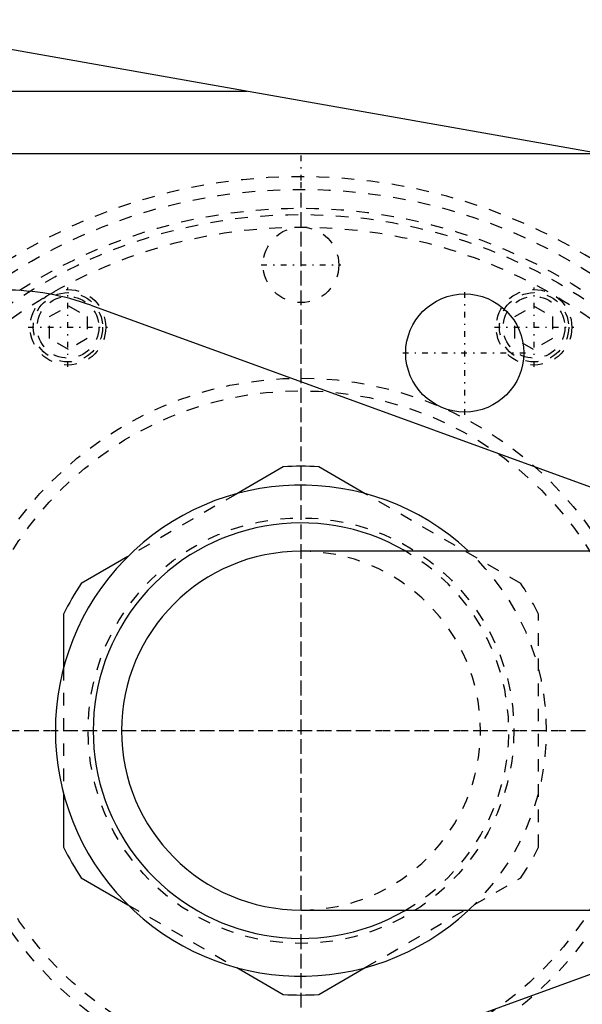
# Model space of a CAD drawing. Extents: x -392 to 171, y -72 to 70.
# Tile 6 of 12: x -242 to -198, y -22 to 56. Entities that reach past the tile are written whole.
import ezdxf

# ---------------------------------------------------------------- set-up
doc = ezdxf.new("R2010")
doc.units = 0
doc.linetypes.add('CENTER', pattern=[1.5, 0.45, -0.5, 0.05, -0.5])
doc.linetypes.add('DASHED', pattern=[2, 1, -1])
for name, color, linetype in [('AM_0', 7, 'CONTINUOUS'), ('AM_3', 7, 'DASHED'), ('AM_7', 7, 'CENTER')]:
    doc.layers.add(name, color=color, linetype=linetype)

msp = doc.modelspace()

# ---------------------------------------------------------------- linework, layer by layer
at = {"layer": 'AM_0', "color": 7, "linetype": 'CONTINUOUS'}
for p, q in [((-256.349, 56.476), (-189.867, 44.725)), ((-317.141, 50.806), (-224.273, 50.806)), ((-196.023, 45.813), (-304.215, 45.813)), ((-236.686, 33.793), (-185.329, 15.1)), ((-221.409, 20.953), (-225.101, 18.821)), ((-214.899, 18.821), (-218.591, 20.953)), ((-90.45, 14.25), (-220, 14.25)), ((-233.749, 13.828), (-237.441, 11.696)), ((-238.85, 9.256), (-238.85, 4.993)), ((-238.85, -4.993), (-238.85, -9.256)), ((-237.441, -11.696), (-233.749, -13.828)), ((-220, -14.25), (-90.45, -14.25)), ((-185.329, -15.1), (-236.686, -33.793)), ((-225.101, -18.821), (-221.409, -20.953)), ((-218.591, -20.953), (-214.899, -18.821))]:
    msp.add_line(p, q, dxfattribs=at)
msp.add_circle((-207, 30), 4.689, dxfattribs=at)
for centre, radius, start, end in [((-243.53, 15), 20, 69.98903, 90), ((-220, 0), 21, 86.15315, 93.84685), ((-220, 0), 19.5, 47.23126, 312.76874), ((-220, 0), 16.5, 60.13295, 299.86705), ((-220, 0), 14.25, 90, 270), ((-220, 0), 21, 146.15315, 153.84685), ((-220, 0), 21, 206.15315, 213.84685), ((-220, 0), 21, 266.15315, 273.84685)]:
    msp.add_arc(centre, radius, start, end, dxfattribs=at)
at = {"layer": 'AM_3', "color": 6, "linetype": 'DASHED'}
for p, q in [((-239.963, 32.887), (-238.463, 33.754)), ((-238.463, 33.754), (-236.963, 32.887)), ((-203.037, 32.887), (-201.537, 33.754)), ((-201.537, 33.754), (-200.037, 32.887)), ((-239.963, 31.155), (-239.963, 32.887)), ((-236.963, 32.887), (-236.963, 31.155)), ((-203.037, 31.155), (-203.037, 32.887)), ((-200.037, 32.887), (-200.037, 31.155)), ((-238.463, 30.289), (-239.963, 31.155)), ((-236.963, 31.155), (-238.463, 30.289)), ((-201.537, 30.289), (-203.037, 31.155)), ((-200.037, 31.155), (-201.537, 30.289)), ((-225.101, 18.821), (-233.749, 13.828)), ((-202.559, 11.696), (-214.899, 18.821)), ((-201.15, -9.256), (-201.15, 9.256)), ((-238.85, 4.993), (-238.85, -4.993)), ((-214.899, -18.821), (-202.559, -11.696)), ((-233.749, -13.828), (-225.101, -18.821))]:
    msp.add_line(p, q, dxfattribs=at)
for centre, radius in [((-220, 0), 43), ((-220, 0), 41.5), ((-220, 0), 41), ((-220, 0), 40), ((-220, 37), 3), ((-238.5, 32.043), 3), ((-238.5, 32.043), 2.75), ((-238.5, 32.043), 2.45), ((-201.5, 32.043), 3), ((-201.5, 32.043), 2.75), ((-201.5, 32.043), 2.45), ((-220, 0), 28), ((-220, 0), 27), ((-220, 0), 16.899)]:
    msp.add_circle(centre, radius, dxfattribs=at)
for radius, start, end in [(44, 194.47751, 165.52249), (14.25, 270, 90), (16.5, 299.86705, 60.13295), (19.5, 312.76874, 47.23126), (21, 26.15315, 33.84685), (21, 326.15315, 333.84685)]:
    msp.add_arc((-220, 0), radius, start, end, dxfattribs=at)
at = {"layer": 'AM_7', "color": 4, "linetype": 'CENTER'}
for p, q in [((-220, -46.2), (-220, 46.2)), ((-220, -43.575), (-220, 43.575)), ((-223.15, 37), (-216.85, 37)), ((-238.5, 28.893), (-238.5, 35.193)), ((-207, 25.077), (-207, 34.923)), ((-201.5, 28.893), (-201.5, 35.193)), ((-241.65, 32.043), (-235.35, 32.043)), ((-204.65, 32.043), (-198.35, 32.043)), ((-211.923, 30), (-202.077, 30)), ((-280.14, 0), (-173.8, 0)), ((-263.575, 0), (-176.425, 0))]:
    msp.add_line(p, q, dxfattribs=at)

doc.saveas('drawing.dxf')
